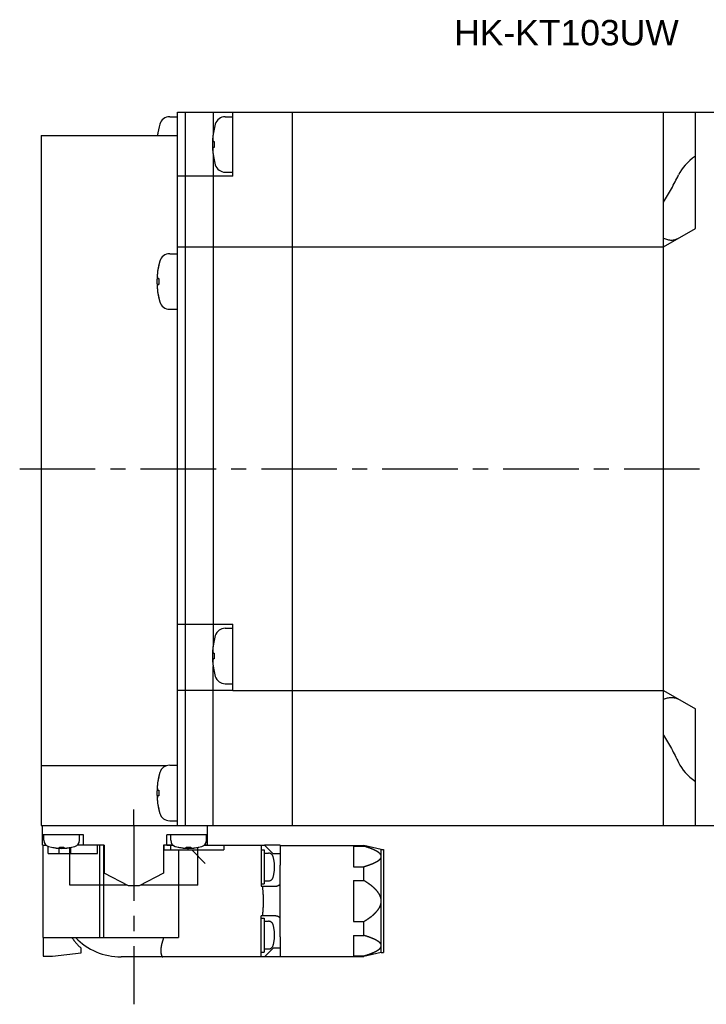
# Model space of a CAD drawing. Header units: millimetres. Extents: x 75 to 614, y 309 to 433.
# Tile 2 of 4: x 279 to 366, y 309 to 433. Entities that reach past the tile are written whole.
import ezdxf

# ---------------------------------------------------------------- set-up
doc = ezdxf.new("R2010")
doc.units = ezdxf.units.MM
doc.linetypes.add('CENTER', pattern=[50.8, 31.75, -6.35, 6.35, -6.35])
doc.linetypes.add('PHANTOM', pattern=[63.5, 31.75, -6.35, 6.35, -6.35, 6.35, -6.35])
for name, color, linetype in [('CTR', 2, 'CENTER'), ('PHANTOM', 3, 'PHANTOM'), ('TEXT', 5, 'Continuous')]:
    doc.layers.add(name, color=color, linetype=linetype)
doc.styles.get("Standard").update_dxf_attribs({"font": 'arial.ttf'})

msp = doc.modelspace()

# ---------------------------------------------------------------- linework, layer by layer
for p, q in [((297.92, 420.54), (298.9, 420.54)), ((298.9, 331.12), (298.9, 421.12)), ((298.9, 421.12), (374.2, 421.12)), ((299.9, 331.12), (299.9, 421.12)), ((303.4, 421.12), (303.4, 418.37)), ((304.92, 420.54), (305.9, 420.54)), ((305.9, 413.04), (305.9, 421.12)), ((313.4, 331.12), (313.4, 421.12)), ((360.2, 331.12), (360.2, 421.12)), ((364.2, 406.43), (364.2, 421.12)), ((296.54, 419.09), (296.54, 419.06)), ((303.54, 419.09), (303.54, 419.06)), ((281.7, 418.17), (281.7, 331.12)), ((281.7, 418.17), (298.9, 418.17)), ((303.4, 417.41), (303.54, 417.41)), ((303.54, 416.67), (303.4, 416.67)), ((303.54, 417.41), (303.54, 416.67)), ((303.4, 415.71), (303.4, 353.82)), ((303.54, 415.02), (303.54, 414.99)), ((305.9, 413.04), (298.9, 413.04)), ((304.92, 413.54), (305.9, 413.54)), ((360.2, 409.74), (360.2, 413.19)), ((360.2, 404.12), (364.2, 406.43)), ((360.2, 404.12), (360.2, 405.21)), ((298.9, 404.12), (360.2, 404.12)), ((297.92, 403.24), (298.9, 403.24)), ((296.54, 401.79), (296.54, 401.76)), ((296.4, 400.11), (296.54, 400.11)), ((296.54, 400.11), (296.54, 399.37)), ((296.54, 399.37), (296.4, 399.37)), ((296.54, 397.73), (296.54, 397.69)), ((297.92, 396.24), (298.9, 396.24)), ((298.9, 356.49), (305.9, 356.49)), ((304.92, 355.99), (305.9, 355.99)), ((305.9, 348.12), (305.9, 356.49)), ((303.54, 354.54), (303.54, 354.51)), ((303.4, 352.86), (303.54, 352.86)), ((303.54, 352.86), (303.54, 352.12)), ((303.54, 352.12), (303.4, 352.12)), ((303.4, 331.12), (303.4, 351.16)), ((303.54, 350.48), (303.54, 350.44)), ((303.4, 348.12), (298.9, 348.12)), ((305.9, 348.12), (303.4, 348.12)), ((304.92, 348.99), (305.9, 348.99)), ((305.9, 348.12), (360.2, 348.12)), ((360.2, 348.12), (364.2, 345.81)), ((360.2, 347.03), (360.2, 348.12)), ((364.2, 331.12), (364.2, 345.81)), ((360.2, 339.05), (360.2, 342.5)), ((297.48, 338.62), (281.7, 338.62)), ((297.92, 338.7), (298.9, 338.7)), ((296.54, 337.25), (296.54, 337.22)), ((296.4, 335.57), (296.54, 335.57)), ((296.54, 335.57), (296.54, 334.83)), ((296.54, 334.83), (296.4, 334.83)), ((296.54, 333.18), (296.54, 333.15)), ((281.7, 331.12), (374.2, 331.12)), ((281.9, 328.62), (281.9, 331.12)), ((297.92, 331.7), (298.9, 331.7)), ((302.7, 328.62), (302.7, 331.12)), ((287.05, 329.92), (281.9, 329.92)), ((282.05, 329.23), (282.05, 329.92)), ((286.55, 329.23), (286.55, 329.92)), ((287.05, 328.62), (287.05, 329.92)), ((297.55, 328.62), (297.55, 329.92)), ((302.7, 329.92), (297.55, 329.92)), ((298.05, 329.23), (298.05, 329.92)), ((302.55, 329.23), (302.55, 329.92)), ((281.9, 328.62), (282.33, 328.62)), ((283, 328.36), (283.03, 328.36)), ((284.02, 328.27), (284.02, 328.36)), ((284.02, 328.36), (284.58, 328.36)), ((284.58, 328.36), (284.58, 328.27)), ((285.35, 323.57), (285.35, 328.32)), ((285.57, 328.36), (285.6, 328.36)), ((289.65, 328.62), (286.27, 328.62)), ((289.65, 328.62), (289.65, 325.08)), ((297.15, 328.62), (297.15, 325.08)), ((298.33, 328.62), (297.15, 328.62)), ((299, 328.36), (299.03, 328.36)), ((300.02, 328.27), (300.02, 328.36)), ((300.02, 328.36), (300.58, 328.36)), ((300.58, 328.36), (300.58, 328.27)), ((301.45, 323.57), (301.45, 328.33)), ((301.57, 328.36), (301.6, 328.36)), ((302.7, 328.62), (302.27, 328.62)), ((292.71, 323.47), (289.65, 325.08)), ((297.15, 325.08), (294.09, 323.47)), ((292.52, 323.57), (285.35, 323.57)), ((294.09, 323.47), (292.71, 323.47)), ((301.45, 323.57), (294.28, 323.57))]:
    msp.add_line(p, q)
for centre, radius, start, end in [((297.92, 419.24), 1.3, 90, 163.3985), ((304.92, 419.24), 1.3, 90, 163.3985), ((305.3, 417.04), 9, 163.3985, 172.7819), ((305.3, 417.04), 8.99, 167.0426, 171.8394), ((312.3, 417.04), 9, 163.3985, 196.6015), ((312.3, 417.04), 8.99, 167.0426, 171.8394), ((312.3, 417.04), 8.99, 188.1606, 192.9574), ((304.92, 414.84), 1.3, 196.6015, 270), ((297.92, 401.94), 1.3, 90, 163.3985), ((305.3, 399.74), 9, 163.3985, 196.6015), ((305.3, 399.74), 8.99, 167.0426, 171.8394), ((305.3, 399.74), 8.99, 188.1606, 192.9574), ((297.92, 397.54), 1.3, 196.6015, 270), ((304.92, 354.69), 1.3, 90, 163.3985), ((312.3, 352.49), 9, 163.3985, 196.6015), ((312.3, 352.49), 8.99, 167.0426, 171.8394), ((312.3, 352.49), 8.99, 188.1606, 192.9574), ((304.92, 350.29), 1.3, 196.6015, 270), ((297.92, 337.4), 1.3, 90, 163.3985), ((305.3, 335.2), 9, 163.3985, 196.6015), ((305.3, 335.2), 8.99, 167.0426, 171.8394), ((305.3, 335.2), 8.99, 188.1606, 192.9574), ((297.92, 333), 1.3, 196.6015, 270), ((282.85, 329.23), 0.8, 180, 253.8086), ((284.3, 334.22), 6, 253.8086, 286.1914), ((284.3, 334.22), 5.99, 257.7714, 263.1989), ((284.3, 334.22), 5.99, 276.8011, 282.2286), ((285.75, 329.23), 0.8, 286.1914, 0), ((298.85, 329.23), 0.8, 180, 253.8086), ((300.3, 334.22), 6, 253.8086, 286.1914), ((300.3, 334.22), 5.99, 257.7714, 263.1989), ((300.3, 334.22), 5.99, 276.8011, 282.2286), ((301.75, 329.23), 0.8, 286.1914, 0)]:
    msp.add_arc(centre, radius, start, end)
for centre, start_param, end_param in [((372.94, 411.47), 2.459568, 2.874843), ((372.94, 340.76), -2.874843, -2.459568)]:
    msp.add_ellipse(centre, major_axis=(11.26, 0), ratio=0.57735, start_param=start_param, end_param=end_param)
for points, knots in [([(296.4, 418.32), (296.4, 418.3), (296.39, 418.29), (296.39, 418.27), (296.39, 418.25), (296.39, 418.23), (296.39, 418.22), (296.39, 418.21), (296.39, 418.21), (296.38, 418.2), (296.38, 418.19), (296.38, 418.18), (296.38, 418.17), (296.38, 418.17)], [0, 0, 0, 0, 0.25, 0.375, 0.5, 0.625, 0.6875, 0.75, 0.8125, 0.84375, 0.875, 0.9375, 1, 1, 1, 1]), ([(303.4, 418.32), (303.4, 418.31), (303.39, 418.29), (303.39, 418.27), (303.39, 418.26), (303.39, 418.25), (303.39, 418.24), (303.39, 418.24), (303.39, 418.23), (303.39, 418.23), (303.39, 418.23), (303.39, 418.22), (303.38, 418.2), (303.38, 418.18), (303.38, 418.16), (303.38, 418.15), (303.38, 418.14), (303.38, 418.13), (303.38, 418.13), (303.38, 418.12), (303.38, 418.12), (303.38, 418.11), (303.38, 418.1), (303.37, 418.09), (303.37, 418.08), (303.37, 418.07), (303.37, 418.06), (303.37, 418.05), (303.37, 418.05), (303.37, 418.05), (303.37, 418.05), (303.37, 418.04), (303.37, 418.04), (303.37, 418.03), (303.37, 418.03), (303.37, 418.02), (303.37, 418), (303.37, 417.99), (303.36, 417.97), (303.36, 417.95), (303.36, 417.95), (303.36, 417.94), (303.36, 417.94), (303.36, 417.93), (303.36, 417.93), (303.36, 417.92), (303.36, 417.91), (303.36, 417.9), (303.36, 417.88), (303.36, 417.87), (303.36, 417.87), (303.36, 417.86), (303.36, 417.86), (303.36, 417.86), (303.36, 417.85), (303.36, 417.85), (303.36, 417.84), (303.36, 417.82), (303.36, 417.81), (303.35, 417.78), (303.35, 417.76), (303.35, 417.74)], [0, 0, 0, 0, 0.0625, 0.09375, 0.125, 0.140625, 0.15625, 0.164062, 0.167969, 0.171875, 0.179688, 0.1875, 0.21875, 0.25, 0.28125, 0.3125, 0.320312, 0.328125, 0.332031, 0.335938, 0.34375, 0.359375, 0.375, 0.40625, 0.4375, 0.453125, 0.46875, 0.484375, 0.492188, 0.496094, 0.5, 0.503906, 0.507812, 0.515625, 0.53125, 0.546875, 0.5625, 0.59375, 0.625, 0.640625, 0.65625, 0.664062, 0.667969, 0.671875, 0.679688, 0.6875, 0.71875, 0.75, 0.78125, 0.796875, 0.8125, 0.820312, 0.828125, 0.832031, 0.835938, 0.84375, 0.859375, 0.875, 0.90625, 0.9375, 1, 1, 1, 1]), ([(303.35, 417.74), (303.35, 417.73), (303.35, 417.72), (303.36, 417.71), (303.36, 417.7), (303.36, 417.7), (303.36, 417.69), (303.36, 417.69), (303.36, 417.68), (303.36, 417.67), (303.36, 417.66), (303.36, 417.65), (303.36, 417.64), (303.36, 417.63), (303.36, 417.63), (303.36, 417.63), (303.36, 417.62), (303.36, 417.62), (303.36, 417.61), (303.37, 417.6), (303.37, 417.59), (303.37, 417.59), (303.37, 417.59), (303.37, 417.58), (303.37, 417.58), (303.37, 417.58), (303.37, 417.57), (303.37, 417.56), (303.37, 417.55), (303.37, 417.54), (303.38, 417.53), (303.38, 417.53), (303.38, 417.52), (303.38, 417.52), (303.38, 417.52), (303.38, 417.51), (303.38, 417.5), (303.38, 417.49), (303.38, 417.48), (303.38, 417.48), (303.38, 417.47), (303.39, 417.47), (303.39, 417.47), (303.39, 417.46), (303.39, 417.45), (303.39, 417.43), (303.4, 417.42), (303.4, 417.41)], [0, 0, 0, 0, 0.0625, 0.125, 0.140625, 0.15625, 0.164062, 0.171875, 0.1875, 0.21875, 0.25, 0.28125, 0.3125, 0.328125, 0.335938, 0.34375, 0.359375, 0.375, 0.40625, 0.4375, 0.46875, 0.484375, 0.492188, 0.5, 0.507812, 0.515625, 0.53125, 0.5625, 0.59375, 0.625, 0.640625, 0.65625, 0.664062, 0.671875, 0.6875, 0.71875, 0.75, 0.78125, 0.8125, 0.828125, 0.835938, 0.84375, 0.859375, 0.875, 0.90625, 0.9375, 1, 1, 1, 1]), ([(303.4, 416.67), (303.4, 416.66), (303.39, 416.65), (303.39, 416.64), (303.39, 416.63), (303.39, 416.63), (303.39, 416.62), (303.39, 416.62), (303.39, 416.61), (303.38, 416.6), (303.38, 416.59), (303.38, 416.58), (303.38, 416.57), (303.38, 416.56), (303.38, 416.56), (303.38, 416.56), (303.38, 416.55), (303.38, 416.55), (303.37, 416.54), (303.37, 416.53), (303.37, 416.52), (303.37, 416.52), (303.37, 416.52), (303.37, 416.51), (303.37, 416.51), (303.37, 416.51), (303.37, 416.5), (303.37, 416.49), (303.37, 416.48), (303.36, 416.47), (303.36, 416.46), (303.36, 416.46), (303.36, 416.45), (303.36, 416.45), (303.36, 416.44), (303.36, 416.44), (303.36, 416.43), (303.36, 416.42), (303.36, 416.41), (303.36, 416.41), (303.36, 416.4), (303.36, 416.4), (303.36, 416.39), (303.36, 416.39), (303.36, 416.38), (303.35, 416.36), (303.35, 416.35), (303.35, 416.34)], [0, 0, 0, 0, 0.0625, 0.125, 0.140625, 0.15625, 0.164062, 0.171875, 0.1875, 0.21875, 0.25, 0.28125, 0.3125, 0.328125, 0.335938, 0.34375, 0.359375, 0.375, 0.40625, 0.4375, 0.46875, 0.484375, 0.492188, 0.5, 0.507812, 0.515625, 0.53125, 0.5625, 0.59375, 0.625, 0.640625, 0.65625, 0.664062, 0.671875, 0.6875, 0.71875, 0.75, 0.78125, 0.8125, 0.828125, 0.835938, 0.84375, 0.859375, 0.875, 0.90625, 0.9375, 1, 1, 1, 1]), ([(303.35, 416.34), (303.35, 416.33), (303.35, 416.31), (303.36, 416.29), (303.36, 416.28), (303.36, 416.27), (303.36, 416.26), (303.36, 416.26), (303.36, 416.26), (303.36, 416.25), (303.36, 416.25), (303.36, 416.24), (303.36, 416.22), (303.36, 416.2), (303.36, 416.18), (303.36, 416.17), (303.36, 416.16), (303.36, 416.15), (303.36, 416.15), (303.36, 416.15), (303.36, 416.14), (303.36, 416.14), (303.36, 416.13), (303.36, 416.11), (303.37, 416.1), (303.37, 416.09), (303.37, 416.08), (303.37, 416.08), (303.37, 416.07), (303.37, 416.07), (303.37, 416.07), (303.37, 416.06), (303.37, 416.06), (303.37, 416.06), (303.37, 416.05), (303.37, 416.04), (303.37, 416.02), (303.37, 416.01), (303.37, 415.99), (303.38, 415.98), (303.38, 415.97), (303.38, 415.96), (303.38, 415.96), (303.38, 415.96), (303.38, 415.95), (303.38, 415.95), (303.38, 415.93), (303.38, 415.92), (303.38, 415.91), (303.38, 415.9), (303.38, 415.89), (303.38, 415.88), (303.38, 415.88), (303.38, 415.88), (303.38, 415.88), (303.39, 415.87), (303.39, 415.86), (303.39, 415.85), (303.39, 415.83), (303.39, 415.8), (303.4, 415.78), (303.4, 415.76)], [0, 0, 0, 0, 0.0625, 0.09375, 0.125, 0.140625, 0.15625, 0.164062, 0.167969, 0.171875, 0.179688, 0.1875, 0.21875, 0.25, 0.28125, 0.3125, 0.320312, 0.328125, 0.332031, 0.335938, 0.34375, 0.359375, 0.375, 0.40625, 0.4375, 0.453125, 0.46875, 0.484375, 0.492188, 0.496094, 0.5, 0.503906, 0.507812, 0.515625, 0.53125, 0.546875, 0.5625, 0.59375, 0.625, 0.640625, 0.65625, 0.664062, 0.667969, 0.671875, 0.679688, 0.6875, 0.71875, 0.75, 0.78125, 0.796875, 0.8125, 0.820312, 0.828125, 0.832031, 0.835938, 0.84375, 0.859375, 0.875, 0.90625, 0.9375, 1, 1, 1, 1]), ([(360.2, 409.74), (360.37, 410.02), (360.7, 410.58), (361.18, 411.44), (361.65, 412.31), (361.94, 412.89), (362.08, 413.19)], [0, 0, 0, 0, 0.248281, 0.499993, 0.75181, 1, 1, 1, 1]), ([(360.2, 405.21), (360.36, 405.14), (360.69, 405.02), (361.03, 404.97), (361.2, 404.97)], [0, 0, 0, 0, 0.518168, 1, 1, 1, 1]), ([(361.2, 404.97), (361.28, 404.97), (361.43, 404.98), (361.66, 405.03), (361.87, 405.1), (362.01, 405.17), (362.08, 405.2)], [0, 0, 0, 0, 0.251587, 0.500307, 0.748817, 1, 1, 1, 1]), ([(296.4, 401.02), (296.4, 401.01), (296.39, 401), (296.39, 400.98), (296.39, 400.96), (296.39, 400.95), (296.39, 400.95), (296.39, 400.94), (296.39, 400.94), (296.39, 400.94), (296.39, 400.93), (296.39, 400.92), (296.38, 400.91), (296.38, 400.89), (296.38, 400.87), (296.38, 400.85), (296.38, 400.84), (296.38, 400.84), (296.38, 400.83), (296.38, 400.83), (296.38, 400.83), (296.38, 400.82), (296.38, 400.81), (296.37, 400.8), (296.37, 400.78), (296.37, 400.77), (296.37, 400.77), (296.37, 400.76), (296.37, 400.76), (296.37, 400.75), (296.37, 400.75), (296.37, 400.75), (296.37, 400.75), (296.37, 400.74), (296.37, 400.73), (296.37, 400.72), (296.37, 400.71), (296.37, 400.69), (296.36, 400.67), (296.36, 400.66), (296.36, 400.65), (296.36, 400.65), (296.36, 400.64), (296.36, 400.64), (296.36, 400.64), (296.36, 400.63), (296.36, 400.62), (296.36, 400.6), (296.36, 400.59), (296.36, 400.58), (296.36, 400.57), (296.36, 400.57), (296.36, 400.57), (296.36, 400.56), (296.36, 400.56), (296.36, 400.55), (296.36, 400.54), (296.36, 400.53), (296.36, 400.51), (296.35, 400.48), (296.35, 400.46), (296.35, 400.45)], [0, 0, 0, 0, 0.0625, 0.09375, 0.125, 0.140625, 0.15625, 0.164062, 0.167969, 0.171875, 0.179688, 0.1875, 0.21875, 0.25, 0.28125, 0.3125, 0.320312, 0.328125, 0.332031, 0.335938, 0.34375, 0.359375, 0.375, 0.40625, 0.4375, 0.453125, 0.46875, 0.484375, 0.492188, 0.496094, 0.5, 0.503906, 0.507812, 0.515625, 0.53125, 0.546875, 0.5625, 0.59375, 0.625, 0.640625, 0.65625, 0.664062, 0.667969, 0.671875, 0.679688, 0.6875, 0.71875, 0.75, 0.78125, 0.796875, 0.8125, 0.820312, 0.828125, 0.832031, 0.835938, 0.84375, 0.859375, 0.875, 0.90625, 0.9375, 1, 1, 1, 1]), ([(296.35, 400.45), (296.35, 400.44), (296.35, 400.43), (296.36, 400.42), (296.36, 400.41), (296.36, 400.4), (296.36, 400.4), (296.36, 400.4), (296.36, 400.39), (296.36, 400.38), (296.36, 400.37), (296.36, 400.36), (296.36, 400.35), (296.36, 400.34), (296.36, 400.34), (296.36, 400.33), (296.36, 400.33), (296.36, 400.32), (296.36, 400.32), (296.37, 400.31), (296.37, 400.3), (296.37, 400.3), (296.37, 400.29), (296.37, 400.29), (296.37, 400.29), (296.37, 400.28), (296.37, 400.28), (296.37, 400.27), (296.37, 400.26), (296.37, 400.25), (296.38, 400.24), (296.38, 400.23), (296.38, 400.23), (296.38, 400.23), (296.38, 400.22), (296.38, 400.21), (296.38, 400.2), (296.38, 400.2), (296.38, 400.19), (296.38, 400.18), (296.38, 400.18), (296.39, 400.18), (296.39, 400.17), (296.39, 400.16), (296.39, 400.15), (296.39, 400.14), (296.4, 400.12), (296.4, 400.11)], [0, 0, 0, 0, 0.0625, 0.125, 0.140625, 0.15625, 0.164062, 0.171875, 0.1875, 0.21875, 0.25, 0.28125, 0.3125, 0.328125, 0.335938, 0.34375, 0.359375, 0.375, 0.40625, 0.4375, 0.46875, 0.484375, 0.492188, 0.5, 0.507812, 0.515625, 0.53125, 0.5625, 0.59375, 0.625, 0.640625, 0.65625, 0.664062, 0.671875, 0.6875, 0.71875, 0.75, 0.78125, 0.8125, 0.828125, 0.835938, 0.84375, 0.859375, 0.875, 0.90625, 0.9375, 1, 1, 1, 1]), ([(296.4, 399.37), (296.4, 399.37), (296.39, 399.36), (296.39, 399.34), (296.39, 399.34), (296.39, 399.33), (296.39, 399.33), (296.39, 399.32), (296.39, 399.32), (296.38, 399.31), (296.38, 399.3), (296.38, 399.29), (296.38, 399.28), (296.38, 399.27), (296.38, 399.26), (296.38, 399.26), (296.38, 399.26), (296.38, 399.25), (296.37, 399.25), (296.37, 399.24), (296.37, 399.23), (296.37, 399.22), (296.37, 399.22), (296.37, 399.22), (296.37, 399.22), (296.37, 399.21), (296.37, 399.21), (296.37, 399.2), (296.37, 399.18), (296.36, 399.17), (296.36, 399.17), (296.36, 399.16), (296.36, 399.16), (296.36, 399.15), (296.36, 399.15), (296.36, 399.14), (296.36, 399.13), (296.36, 399.12), (296.36, 399.12), (296.36, 399.11), (296.36, 399.11), (296.36, 399.1), (296.36, 399.1), (296.36, 399.09), (296.36, 399.08), (296.35, 399.06), (296.35, 399.05), (296.35, 399.04)], [0, 0, 0, 0, 0.0625, 0.125, 0.140625, 0.15625, 0.164062, 0.171875, 0.1875, 0.21875, 0.25, 0.28125, 0.3125, 0.328125, 0.335938, 0.34375, 0.359375, 0.375, 0.40625, 0.4375, 0.46875, 0.484375, 0.492188, 0.5, 0.507812, 0.515625, 0.53125, 0.5625, 0.59375, 0.625, 0.640625, 0.65625, 0.664062, 0.671875, 0.6875, 0.71875, 0.75, 0.78125, 0.8125, 0.828125, 0.835938, 0.84375, 0.859375, 0.875, 0.90625, 0.9375, 1, 1, 1, 1]), ([(296.35, 399.04), (296.35, 399.03), (296.35, 399.02), (296.36, 399), (296.36, 398.98), (296.36, 398.97), (296.36, 398.97), (296.36, 398.96), (296.36, 398.96), (296.36, 398.96), (296.36, 398.95), (296.36, 398.94), (296.36, 398.93), (296.36, 398.91), (296.36, 398.89), (296.36, 398.87), (296.36, 398.86), (296.36, 398.86), (296.36, 398.85), (296.36, 398.85), (296.36, 398.85), (296.36, 398.84), (296.36, 398.83), (296.36, 398.82), (296.37, 398.81), (296.37, 398.8), (296.37, 398.79), (296.37, 398.78), (296.37, 398.78), (296.37, 398.77), (296.37, 398.77), (296.37, 398.77), (296.37, 398.77), (296.37, 398.76), (296.37, 398.75), (296.37, 398.74), (296.37, 398.73), (296.37, 398.71), (296.37, 398.7), (296.38, 398.68), (296.38, 398.67), (296.38, 398.67), (296.38, 398.66), (296.38, 398.66), (296.38, 398.66), (296.38, 398.65), (296.38, 398.64), (296.38, 398.62), (296.38, 398.61), (296.38, 398.6), (296.38, 398.6), (296.38, 398.59), (296.38, 398.59), (296.38, 398.58), (296.38, 398.58), (296.39, 398.57), (296.39, 398.57), (296.39, 398.55), (296.39, 398.53), (296.39, 398.5), (296.4, 398.48), (296.4, 398.47)], [0, 0, 0, 0, 0.0625, 0.09375, 0.125, 0.140625, 0.15625, 0.164062, 0.167969, 0.171875, 0.179688, 0.1875, 0.21875, 0.25, 0.28125, 0.3125, 0.320312, 0.328125, 0.332031, 0.335938, 0.34375, 0.359375, 0.375, 0.40625, 0.4375, 0.453125, 0.46875, 0.484375, 0.492188, 0.496094, 0.5, 0.503906, 0.507812, 0.515625, 0.53125, 0.546875, 0.5625, 0.59375, 0.625, 0.640625, 0.65625, 0.664062, 0.667969, 0.671875, 0.679688, 0.6875, 0.71875, 0.75, 0.78125, 0.796875, 0.8125, 0.820312, 0.828125, 0.832031, 0.835938, 0.84375, 0.859375, 0.875, 0.90625, 0.9375, 1, 1, 1, 1]), ([(303.4, 353.77), (303.4, 353.76), (303.39, 353.75), (303.39, 353.73), (303.39, 353.71), (303.39, 353.7), (303.39, 353.7), (303.39, 353.69), (303.39, 353.69), (303.39, 353.69), (303.39, 353.68), (303.39, 353.67), (303.38, 353.66), (303.38, 353.64), (303.38, 353.62), (303.38, 353.6), (303.38, 353.59), (303.38, 353.59), (303.38, 353.58), (303.38, 353.58), (303.38, 353.58), (303.38, 353.57), (303.38, 353.56), (303.37, 353.55), (303.37, 353.53), (303.37, 353.52), (303.37, 353.52), (303.37, 353.51), (303.37, 353.51), (303.37, 353.5), (303.37, 353.5), (303.37, 353.5), (303.37, 353.5), (303.37, 353.49), (303.37, 353.48), (303.37, 353.47), (303.37, 353.46), (303.37, 353.44), (303.36, 353.42), (303.36, 353.41), (303.36, 353.4), (303.36, 353.4), (303.36, 353.39), (303.36, 353.39), (303.36, 353.39), (303.36, 353.38), (303.36, 353.37), (303.36, 353.35), (303.36, 353.34), (303.36, 353.33), (303.36, 353.32), (303.36, 353.32), (303.36, 353.32), (303.36, 353.31), (303.36, 353.31), (303.36, 353.3), (303.36, 353.29), (303.36, 353.28), (303.36, 353.26), (303.35, 353.23), (303.35, 353.21), (303.35, 353.2)], [0, 0, 0, 0, 0.0625, 0.09375, 0.125, 0.140625, 0.15625, 0.164062, 0.167969, 0.171875, 0.179688, 0.1875, 0.21875, 0.25, 0.28125, 0.3125, 0.320312, 0.328125, 0.332031, 0.335938, 0.34375, 0.359375, 0.375, 0.40625, 0.4375, 0.453125, 0.46875, 0.484375, 0.492188, 0.496094, 0.5, 0.503906, 0.507812, 0.515625, 0.53125, 0.546875, 0.5625, 0.59375, 0.625, 0.640625, 0.65625, 0.664062, 0.667969, 0.671875, 0.679688, 0.6875, 0.71875, 0.75, 0.78125, 0.796875, 0.8125, 0.820312, 0.828125, 0.832031, 0.835938, 0.84375, 0.859375, 0.875, 0.90625, 0.9375, 1, 1, 1, 1]), ([(303.35, 353.2), (303.35, 353.19), (303.35, 353.18), (303.36, 353.17), (303.36, 353.16), (303.36, 353.15), (303.36, 353.15), (303.36, 353.15), (303.36, 353.14), (303.36, 353.13), (303.36, 353.12), (303.36, 353.11), (303.36, 353.1), (303.36, 353.09), (303.36, 353.09), (303.36, 353.08), (303.36, 353.08), (303.36, 353.07), (303.36, 353.07), (303.37, 353.06), (303.37, 353.05), (303.37, 353.05), (303.37, 353.04), (303.37, 353.04), (303.37, 353.04), (303.37, 353.03), (303.37, 353.03), (303.37, 353.02), (303.37, 353.01), (303.37, 353), (303.38, 352.99), (303.38, 352.98), (303.38, 352.98), (303.38, 352.98), (303.38, 352.97), (303.38, 352.96), (303.38, 352.95), (303.38, 352.95), (303.38, 352.94), (303.38, 352.93), (303.38, 352.93), (303.39, 352.93), (303.39, 352.92), (303.39, 352.91), (303.39, 352.9), (303.39, 352.89), (303.4, 352.87), (303.4, 352.86)], [0, 0, 0, 0, 0.0625, 0.125, 0.140625, 0.15625, 0.164062, 0.171875, 0.1875, 0.21875, 0.25, 0.28125, 0.3125, 0.328125, 0.335938, 0.34375, 0.359375, 0.375, 0.40625, 0.4375, 0.46875, 0.484375, 0.492188, 0.5, 0.507812, 0.515625, 0.53125, 0.5625, 0.59375, 0.625, 0.640625, 0.65625, 0.664062, 0.671875, 0.6875, 0.71875, 0.75, 0.78125, 0.8125, 0.828125, 0.835938, 0.84375, 0.859375, 0.875, 0.90625, 0.9375, 1, 1, 1, 1]), ([(303.4, 352.12), (303.4, 352.12), (303.39, 352.11), (303.39, 352.09), (303.39, 352.09), (303.39, 352.08), (303.39, 352.08), (303.39, 352.07), (303.39, 352.07), (303.38, 352.06), (303.38, 352.05), (303.38, 352.04), (303.38, 352.03), (303.38, 352.02), (303.38, 352.01), (303.38, 352.01), (303.38, 352.01), (303.38, 352), (303.37, 352), (303.37, 351.99), (303.37, 351.98), (303.37, 351.97), (303.37, 351.97), (303.37, 351.97), (303.37, 351.97), (303.37, 351.96), (303.37, 351.96), (303.37, 351.95), (303.37, 351.93), (303.36, 351.92), (303.36, 351.92), (303.36, 351.91), (303.36, 351.91), (303.36, 351.9), (303.36, 351.9), (303.36, 351.89), (303.36, 351.88), (303.36, 351.87), (303.36, 351.87), (303.36, 351.86), (303.36, 351.86), (303.36, 351.85), (303.36, 351.85), (303.36, 351.84), (303.36, 351.83), (303.35, 351.81), (303.35, 351.8), (303.35, 351.79)], [0, 0, 0, 0, 0.0625, 0.125, 0.140625, 0.15625, 0.164062, 0.171875, 0.1875, 0.21875, 0.25, 0.28125, 0.3125, 0.328125, 0.335938, 0.34375, 0.359375, 0.375, 0.40625, 0.4375, 0.46875, 0.484375, 0.492188, 0.5, 0.507812, 0.515625, 0.53125, 0.5625, 0.59375, 0.625, 0.640625, 0.65625, 0.664062, 0.671875, 0.6875, 0.71875, 0.75, 0.78125, 0.8125, 0.828125, 0.835938, 0.84375, 0.859375, 0.875, 0.90625, 0.9375, 1, 1, 1, 1]), ([(303.35, 351.79), (303.35, 351.78), (303.35, 351.77), (303.36, 351.75), (303.36, 351.73), (303.36, 351.72), (303.36, 351.72), (303.36, 351.71), (303.36, 351.71), (303.36, 351.71), (303.36, 351.7), (303.36, 351.69), (303.36, 351.68), (303.36, 351.66), (303.36, 351.64), (303.36, 351.62), (303.36, 351.61), (303.36, 351.61), (303.36, 351.6), (303.36, 351.6), (303.36, 351.6), (303.36, 351.59), (303.36, 351.58), (303.36, 351.57), (303.37, 351.56), (303.37, 351.55), (303.37, 351.54), (303.37, 351.53), (303.37, 351.53), (303.37, 351.52), (303.37, 351.52), (303.37, 351.52), (303.37, 351.52), (303.37, 351.51), (303.37, 351.5), (303.37, 351.49), (303.37, 351.48), (303.37, 351.46), (303.37, 351.45), (303.38, 351.43), (303.38, 351.42), (303.38, 351.42), (303.38, 351.41), (303.38, 351.41), (303.38, 351.41), (303.38, 351.4), (303.38, 351.39), (303.38, 351.37), (303.38, 351.36), (303.38, 351.35), (303.38, 351.35), (303.38, 351.34), (303.38, 351.34), (303.38, 351.33), (303.38, 351.33), (303.39, 351.32), (303.39, 351.32), (303.39, 351.3), (303.39, 351.28), (303.39, 351.25), (303.4, 351.23), (303.4, 351.22)], [0, 0, 0, 0, 0.0625, 0.09375, 0.125, 0.140625, 0.15625, 0.164062, 0.167969, 0.171875, 0.179688, 0.1875, 0.21875, 0.25, 0.28125, 0.3125, 0.320312, 0.328125, 0.332031, 0.335938, 0.34375, 0.359375, 0.375, 0.40625, 0.4375, 0.453125, 0.46875, 0.484375, 0.492188, 0.496094, 0.5, 0.503906, 0.507812, 0.515625, 0.53125, 0.546875, 0.5625, 0.59375, 0.625, 0.640625, 0.65625, 0.664062, 0.667969, 0.671875, 0.679688, 0.6875, 0.71875, 0.75, 0.78125, 0.796875, 0.8125, 0.820312, 0.828125, 0.832031, 0.835938, 0.84375, 0.859375, 0.875, 0.90625, 0.9375, 1, 1, 1, 1]), ([(360.2, 347.03), (360.36, 347.1), (360.69, 347.22), (361.03, 347.26), (361.2, 347.26)], [0, 0, 0, 0, 0.518168, 1, 1, 1, 1]), ([(361.2, 347.26), (361.28, 347.26), (361.43, 347.25), (361.66, 347.21), (361.87, 347.14), (362.01, 347.07), (362.08, 347.03)], [0, 0, 0, 0, 0.251587, 0.500307, 0.748817, 1, 1, 1, 1]), ([(360.2, 342.5), (360.37, 342.22), (360.7, 341.66), (361.18, 340.8), (361.65, 339.93), (361.94, 339.34), (362.08, 339.05)], [0, 0, 0, 0, 0.248281, 0.499993, 0.75181, 1, 1, 1, 1]), ([(296.4, 336.48), (296.4, 336.47), (296.39, 336.45), (296.39, 336.43), (296.39, 336.42), (296.39, 336.41), (296.39, 336.4), (296.39, 336.4), (296.39, 336.39), (296.39, 336.39), (296.39, 336.39), (296.39, 336.38), (296.38, 336.36), (296.38, 336.34), (296.38, 336.32), (296.38, 336.31), (296.38, 336.3), (296.38, 336.29), (296.38, 336.29), (296.38, 336.29), (296.38, 336.28), (296.38, 336.27), (296.38, 336.26), (296.37, 336.25), (296.37, 336.24), (296.37, 336.23), (296.37, 336.22), (296.37, 336.22), (296.37, 336.21), (296.37, 336.21), (296.37, 336.21), (296.37, 336.2), (296.37, 336.2), (296.37, 336.19), (296.37, 336.19), (296.37, 336.18), (296.37, 336.16), (296.37, 336.15), (296.36, 336.13), (296.36, 336.12), (296.36, 336.11), (296.36, 336.1), (296.36, 336.1), (296.36, 336.1), (296.36, 336.09), (296.36, 336.08), (296.36, 336.07), (296.36, 336.06), (296.36, 336.05), (296.36, 336.04), (296.36, 336.03), (296.36, 336.02), (296.36, 336.02), (296.36, 336.02), (296.36, 336.01), (296.36, 336.01), (296.36, 336), (296.36, 335.98), (296.36, 335.97), (296.35, 335.94), (296.35, 335.92), (296.35, 335.9)], [0, 0, 0, 0, 0.0625, 0.09375, 0.125, 0.140625, 0.15625, 0.164062, 0.167969, 0.171875, 0.179688, 0.1875, 0.21875, 0.25, 0.28125, 0.3125, 0.320312, 0.328125, 0.332031, 0.335938, 0.34375, 0.359375, 0.375, 0.40625, 0.4375, 0.453125, 0.46875, 0.484375, 0.492188, 0.496094, 0.5, 0.503906, 0.507812, 0.515625, 0.53125, 0.546875, 0.5625, 0.59375, 0.625, 0.640625, 0.65625, 0.664062, 0.667969, 0.671875, 0.679688, 0.6875, 0.71875, 0.75, 0.78125, 0.796875, 0.8125, 0.820312, 0.828125, 0.832031, 0.835938, 0.84375, 0.859375, 0.875, 0.90625, 0.9375, 1, 1, 1, 1]), ([(296.35, 335.9), (296.35, 335.9), (296.35, 335.88), (296.36, 335.87), (296.36, 335.86), (296.36, 335.86), (296.36, 335.86), (296.36, 335.85), (296.36, 335.84), (296.36, 335.83), (296.36, 335.82), (296.36, 335.81), (296.36, 335.8), (296.36, 335.79), (296.36, 335.79), (296.36, 335.79), (296.36, 335.78), (296.36, 335.78), (296.36, 335.77), (296.37, 335.76), (296.37, 335.76), (296.37, 335.75), (296.37, 335.75), (296.37, 335.75), (296.37, 335.74), (296.37, 335.74), (296.37, 335.73), (296.37, 335.72), (296.37, 335.71), (296.37, 335.7), (296.38, 335.69), (296.38, 335.69), (296.38, 335.68), (296.38, 335.68), (296.38, 335.68), (296.38, 335.67), (296.38, 335.66), (296.38, 335.65), (296.38, 335.64), (296.38, 335.64), (296.38, 335.64), (296.39, 335.63), (296.39, 335.63), (296.39, 335.62), (296.39, 335.61), (296.39, 335.59), (296.4, 335.58), (296.4, 335.57)], [0, 0, 0, 0, 0.0625, 0.125, 0.140625, 0.15625, 0.164062, 0.171875, 0.1875, 0.21875, 0.25, 0.28125, 0.3125, 0.328125, 0.335938, 0.34375, 0.359375, 0.375, 0.40625, 0.4375, 0.46875, 0.484375, 0.492188, 0.5, 0.507812, 0.515625, 0.53125, 0.5625, 0.59375, 0.625, 0.640625, 0.65625, 0.664062, 0.671875, 0.6875, 0.71875, 0.75, 0.78125, 0.8125, 0.828125, 0.835938, 0.84375, 0.859375, 0.875, 0.90625, 0.9375, 1, 1, 1, 1]), ([(296.4, 334.83), (296.4, 334.82), (296.39, 334.81), (296.39, 334.8), (296.39, 334.79), (296.39, 334.79), (296.39, 334.78), (296.39, 334.78), (296.39, 334.77), (296.38, 334.76), (296.38, 334.75), (296.38, 334.74), (296.38, 334.73), (296.38, 334.72), (296.38, 334.72), (296.38, 334.72), (296.38, 334.71), (296.38, 334.71), (296.37, 334.7), (296.37, 334.69), (296.37, 334.68), (296.37, 334.68), (296.37, 334.68), (296.37, 334.67), (296.37, 334.67), (296.37, 334.67), (296.37, 334.66), (296.37, 334.65), (296.37, 334.64), (296.36, 334.63), (296.36, 334.62), (296.36, 334.62), (296.36, 334.61), (296.36, 334.61), (296.36, 334.6), (296.36, 334.6), (296.36, 334.59), (296.36, 334.58), (296.36, 334.57), (296.36, 334.57), (296.36, 334.56), (296.36, 334.56), (296.36, 334.55), (296.36, 334.55), (296.36, 334.54), (296.35, 334.52), (296.35, 334.51), (296.35, 334.5)], [0, 0, 0, 0, 0.0625, 0.125, 0.140625, 0.15625, 0.164062, 0.171875, 0.1875, 0.21875, 0.25, 0.28125, 0.3125, 0.328125, 0.335938, 0.34375, 0.359375, 0.375, 0.40625, 0.4375, 0.46875, 0.484375, 0.492188, 0.5, 0.507812, 0.515625, 0.53125, 0.5625, 0.59375, 0.625, 0.640625, 0.65625, 0.664062, 0.671875, 0.6875, 0.71875, 0.75, 0.78125, 0.8125, 0.828125, 0.835938, 0.84375, 0.859375, 0.875, 0.90625, 0.9375, 1, 1, 1, 1]), ([(296.35, 334.5), (296.35, 334.49), (296.35, 334.47), (296.36, 334.45), (296.36, 334.44), (296.36, 334.43), (296.36, 334.42), (296.36, 334.42), (296.36, 334.42), (296.36, 334.41), (296.36, 334.41), (296.36, 334.4), (296.36, 334.38), (296.36, 334.36), (296.36, 334.34), (296.36, 334.33), (296.36, 334.32), (296.36, 334.31), (296.36, 334.31), (296.36, 334.31), (296.36, 334.3), (296.36, 334.3), (296.36, 334.29), (296.36, 334.27), (296.37, 334.26), (296.37, 334.25), (296.37, 334.24), (296.37, 334.24), (296.37, 334.23), (296.37, 334.23), (296.37, 334.23), (296.37, 334.23), (296.37, 334.22), (296.37, 334.22), (296.37, 334.21), (296.37, 334.2), (296.37, 334.18), (296.37, 334.17), (296.37, 334.15), (296.38, 334.14), (296.38, 334.13), (296.38, 334.12), (296.38, 334.12), (296.38, 334.12), (296.38, 334.11), (296.38, 334.11), (296.38, 334.09), (296.38, 334.08), (296.38, 334.07), (296.38, 334.06), (296.38, 334.05), (296.38, 334.05), (296.38, 334.04), (296.38, 334.04), (296.38, 334.04), (296.39, 334.03), (296.39, 334.02), (296.39, 334.01), (296.39, 333.99), (296.39, 333.96), (296.4, 333.94), (296.4, 333.92)], [0, 0, 0, 0, 0.0625, 0.09375, 0.125, 0.140625, 0.15625, 0.164062, 0.167969, 0.171875, 0.179688, 0.1875, 0.21875, 0.25, 0.28125, 0.3125, 0.320312, 0.328125, 0.332031, 0.335938, 0.34375, 0.359375, 0.375, 0.40625, 0.4375, 0.453125, 0.46875, 0.484375, 0.492188, 0.496094, 0.5, 0.503906, 0.507812, 0.515625, 0.53125, 0.546875, 0.5625, 0.59375, 0.625, 0.640625, 0.65625, 0.664062, 0.667969, 0.671875, 0.679688, 0.6875, 0.71875, 0.75, 0.78125, 0.796875, 0.8125, 0.820312, 0.828125, 0.832031, 0.835938, 0.84375, 0.859375, 0.875, 0.90625, 0.9375, 1, 1, 1, 1]), ([(283.59, 328.27), (283.59, 328.27), (283.6, 328.27), (283.61, 328.27), (283.61, 328.27), (283.62, 328.27), (283.62, 328.27), (283.62, 328.26), (283.63, 328.26), (283.63, 328.26), (283.64, 328.26), (283.65, 328.26), (283.66, 328.26), (283.67, 328.26), (283.68, 328.26), (283.68, 328.26), (283.68, 328.26), (283.68, 328.26), (283.69, 328.26), (283.69, 328.26), (283.7, 328.26), (283.71, 328.26), (283.71, 328.26), (283.71, 328.26), (283.71, 328.26), (283.72, 328.26), (283.72, 328.26), (283.73, 328.26), (283.74, 328.26), (283.75, 328.26), (283.75, 328.26), (283.76, 328.26), (283.76, 328.26), (283.77, 328.26), (283.77, 328.25), (283.77, 328.25), (283.78, 328.25), (283.79, 328.25), (283.79, 328.25), (283.8, 328.25), (283.8, 328.25), (283.81, 328.25), (283.81, 328.25), (283.81, 328.25), (283.82, 328.25), (283.83, 328.25), (283.84, 328.25), (283.85, 328.25), (283.86, 328.25)], [0, 0, 0, 0, 0.0625, 0.09375, 0.125, 0.140625, 0.15625, 0.164062, 0.171875, 0.1875, 0.21875, 0.25, 0.28125, 0.3125, 0.328125, 0.335938, 0.34375, 0.359375, 0.375, 0.40625, 0.4375, 0.46875, 0.484375, 0.492188, 0.5, 0.507812, 0.515625, 0.53125, 0.5625, 0.59375, 0.625, 0.640625, 0.65625, 0.664062, 0.671875, 0.6875, 0.71875, 0.75, 0.78125, 0.8125, 0.828125, 0.835938, 0.84375, 0.859375, 0.875, 0.90625, 0.9375, 1, 1, 1, 1]), ([(283.86, 328.25), (283.86, 328.25), (283.87, 328.25), (283.88, 328.25), (283.88, 328.25), (283.88, 328.25), (283.89, 328.25), (283.89, 328.25), (283.9, 328.25), (283.9, 328.25), (283.91, 328.25), (283.91, 328.25), (283.92, 328.26), (283.92, 328.26), (283.92, 328.26), (283.93, 328.26), (283.93, 328.26), (283.93, 328.26), (283.93, 328.26), (283.94, 328.26), (283.94, 328.26), (283.95, 328.26), (283.95, 328.26), (283.96, 328.26), (283.96, 328.26), (283.97, 328.26), (283.97, 328.26), (283.97, 328.26), (283.98, 328.26), (283.98, 328.26), (283.98, 328.26), (283.99, 328.26), (283.99, 328.26), (283.99, 328.26), (284, 328.26), (284.01, 328.27), (284.01, 328.27), (284.02, 328.27)], [0, 0, 0, 0, 0.0625, 0.125, 0.15625, 0.171875, 0.1875, 0.21875, 0.25, 0.28125, 0.3125, 0.328125, 0.34375, 0.375, 0.40625, 0.4375, 0.46875, 0.484375, 0.5, 0.515625, 0.53125, 0.5625, 0.59375, 0.625, 0.65625, 0.671875, 0.6875, 0.71875, 0.75, 0.78125, 0.8125, 0.828125, 0.84375, 0.859375, 0.875, 0.9375, 1, 1, 1, 1]), ([(284.58, 328.27), (284.58, 328.27), (284.59, 328.27), (284.59, 328.27), (284.6, 328.27), (284.6, 328.26), (284.6, 328.26), (284.61, 328.26), (284.61, 328.26), (284.62, 328.26), (284.63, 328.26), (284.63, 328.26), (284.63, 328.26), (284.64, 328.26), (284.64, 328.26), (284.64, 328.26), (284.65, 328.26), (284.65, 328.26), (284.65, 328.26), (284.65, 328.26), (284.66, 328.26), (284.66, 328.26), (284.67, 328.26), (284.67, 328.26), (284.68, 328.26), (284.68, 328.25), (284.69, 328.25), (284.69, 328.25), (284.69, 328.25), (284.7, 328.25), (284.7, 328.25), (284.7, 328.25), (284.71, 328.25), (284.71, 328.25), (284.71, 328.25), (284.72, 328.25), (284.73, 328.25), (284.74, 328.25)], [0, 0, 0, 0, 0.0625, 0.125, 0.15625, 0.171875, 0.1875, 0.21875, 0.25, 0.28125, 0.3125, 0.328125, 0.34375, 0.375, 0.40625, 0.4375, 0.46875, 0.484375, 0.5, 0.515625, 0.53125, 0.5625, 0.59375, 0.625, 0.65625, 0.671875, 0.6875, 0.71875, 0.75, 0.78125, 0.8125, 0.828125, 0.84375, 0.859375, 0.875, 0.9375, 1, 1, 1, 1]), ([(284.74, 328.25), (284.74, 328.25), (284.75, 328.25), (284.76, 328.25), (284.76, 328.25), (284.77, 328.25), (284.77, 328.25), (284.77, 328.25), (284.77, 328.25), (284.78, 328.25), (284.79, 328.25), (284.8, 328.25), (284.81, 328.25), (284.82, 328.25), (284.82, 328.25), (284.83, 328.25), (284.83, 328.26), (284.83, 328.26), (284.84, 328.26), (284.84, 328.26), (284.85, 328.26), (284.85, 328.26), (284.86, 328.26), (284.86, 328.26), (284.86, 328.26), (284.86, 328.26), (284.87, 328.26), (284.87, 328.26), (284.88, 328.26), (284.89, 328.26), (284.9, 328.26), (284.91, 328.26), (284.91, 328.26), (284.92, 328.26), (284.92, 328.26), (284.92, 328.26), (284.93, 328.26), (284.93, 328.26), (284.94, 328.26), (284.95, 328.26), (284.95, 328.26), (284.95, 328.26), (284.96, 328.26), (284.96, 328.26), (284.97, 328.26), (284.98, 328.27), (284.99, 328.27), (285, 328.27), (285.01, 328.27)], [0, 0, 0, 0, 0.0625, 0.09375, 0.125, 0.140625, 0.15625, 0.164062, 0.171875, 0.1875, 0.21875, 0.25, 0.28125, 0.3125, 0.328125, 0.335938, 0.34375, 0.359375, 0.375, 0.40625, 0.4375, 0.46875, 0.484375, 0.492188, 0.5, 0.507812, 0.515625, 0.53125, 0.5625, 0.59375, 0.625, 0.640625, 0.65625, 0.664062, 0.671875, 0.6875, 0.71875, 0.75, 0.78125, 0.8125, 0.828125, 0.835938, 0.84375, 0.859375, 0.875, 0.90625, 0.9375, 1, 1, 1, 1]), ([(299.59, 328.27), (299.59, 328.27), (299.6, 328.27), (299.61, 328.27), (299.61, 328.27), (299.62, 328.27), (299.62, 328.27), (299.62, 328.26), (299.63, 328.26), (299.63, 328.26), (299.64, 328.26), (299.65, 328.26), (299.66, 328.26), (299.67, 328.26), (299.68, 328.26), (299.68, 328.26), (299.68, 328.26), (299.68, 328.26), (299.69, 328.26), (299.69, 328.26), (299.7, 328.26), (299.71, 328.26), (299.71, 328.26), (299.71, 328.26), (299.71, 328.26), (299.72, 328.26), (299.72, 328.26), (299.73, 328.26), (299.74, 328.26), (299.75, 328.26), (299.75, 328.26), (299.76, 328.26), (299.76, 328.26), (299.77, 328.26), (299.77, 328.25), (299.77, 328.25), (299.78, 328.25), (299.79, 328.25), (299.79, 328.25), (299.8, 328.25), (299.8, 328.25), (299.81, 328.25), (299.81, 328.25), (299.81, 328.25), (299.82, 328.25), (299.83, 328.25), (299.84, 328.25), (299.85, 328.25), (299.86, 328.25)], [0, 0, 0, 0, 0.0625, 0.09375, 0.125, 0.140625, 0.15625, 0.164062, 0.171875, 0.1875, 0.21875, 0.25, 0.28125, 0.3125, 0.328125, 0.335938, 0.34375, 0.359375, 0.375, 0.40625, 0.4375, 0.46875, 0.484375, 0.492188, 0.5, 0.507812, 0.515625, 0.53125, 0.5625, 0.59375, 0.625, 0.640625, 0.65625, 0.664062, 0.671875, 0.6875, 0.71875, 0.75, 0.78125, 0.8125, 0.828125, 0.835938, 0.84375, 0.859375, 0.875, 0.90625, 0.9375, 1, 1, 1, 1]), ([(299.86, 328.25), (299.86, 328.25), (299.87, 328.25), (299.88, 328.25), (299.88, 328.25), (299.88, 328.25), (299.89, 328.25), (299.89, 328.25), (299.9, 328.25), (299.9, 328.25), (299.91, 328.25), (299.91, 328.25), (299.92, 328.26), (299.92, 328.26), (299.92, 328.26), (299.93, 328.26), (299.93, 328.26), (299.93, 328.26), (299.93, 328.26), (299.94, 328.26), (299.94, 328.26), (299.95, 328.26), (299.95, 328.26), (299.96, 328.26), (299.96, 328.26), (299.97, 328.26), (299.97, 328.26), (299.97, 328.26), (299.98, 328.26), (299.98, 328.26), (299.98, 328.26), (299.99, 328.26), (299.99, 328.26), (299.99, 328.26), (300, 328.26), (300.01, 328.27), (300.01, 328.27), (300.02, 328.27)], [0, 0, 0, 0, 0.0625, 0.125, 0.15625, 0.171875, 0.1875, 0.21875, 0.25, 0.28125, 0.3125, 0.328125, 0.34375, 0.375, 0.40625, 0.4375, 0.46875, 0.484375, 0.5, 0.515625, 0.53125, 0.5625, 0.59375, 0.625, 0.65625, 0.671875, 0.6875, 0.71875, 0.75, 0.78125, 0.8125, 0.828125, 0.84375, 0.859375, 0.875, 0.9375, 1, 1, 1, 1]), ([(300.58, 328.27), (300.58, 328.27), (300.59, 328.27), (300.59, 328.27), (300.6, 328.27), (300.6, 328.26), (300.6, 328.26), (300.61, 328.26), (300.61, 328.26), (300.62, 328.26), (300.63, 328.26), (300.63, 328.26), (300.63, 328.26), (300.64, 328.26), (300.64, 328.26), (300.64, 328.26), (300.65, 328.26), (300.65, 328.26), (300.65, 328.26), (300.65, 328.26), (300.66, 328.26), (300.66, 328.26), (300.67, 328.26), (300.67, 328.26), (300.68, 328.26), (300.68, 328.25), (300.69, 328.25), (300.69, 328.25), (300.69, 328.25), (300.7, 328.25), (300.7, 328.25), (300.7, 328.25), (300.71, 328.25), (300.71, 328.25), (300.71, 328.25), (300.72, 328.25), (300.73, 328.25), (300.74, 328.25)], [0, 0, 0, 0, 0.0625, 0.125, 0.15625, 0.171875, 0.1875, 0.21875, 0.25, 0.28125, 0.3125, 0.328125, 0.34375, 0.375, 0.40625, 0.4375, 0.46875, 0.484375, 0.5, 0.515625, 0.53125, 0.5625, 0.59375, 0.625, 0.65625, 0.671875, 0.6875, 0.71875, 0.75, 0.78125, 0.8125, 0.828125, 0.84375, 0.859375, 0.875, 0.9375, 1, 1, 1, 1]), ([(300.74, 328.25), (300.74, 328.25), (300.75, 328.25), (300.76, 328.25), (300.76, 328.25), (300.77, 328.25), (300.77, 328.25), (300.77, 328.25), (300.77, 328.25), (300.78, 328.25), (300.79, 328.25), (300.8, 328.25), (300.81, 328.25), (300.82, 328.25), (300.82, 328.25), (300.83, 328.25), (300.83, 328.26), (300.83, 328.26), (300.84, 328.26), (300.84, 328.26), (300.85, 328.26), (300.85, 328.26), (300.86, 328.26), (300.86, 328.26), (300.86, 328.26), (300.86, 328.26), (300.87, 328.26), (300.87, 328.26), (300.88, 328.26), (300.89, 328.26), (300.9, 328.26), (300.91, 328.26), (300.91, 328.26), (300.92, 328.26), (300.92, 328.26), (300.92, 328.26), (300.93, 328.26), (300.93, 328.26), (300.94, 328.26), (300.95, 328.26), (300.95, 328.26), (300.95, 328.26), (300.96, 328.26), (300.96, 328.26), (300.97, 328.26), (300.98, 328.27), (300.99, 328.27), (301, 328.27), (301.01, 328.27)], [0, 0, 0, 0, 0.0625, 0.09375, 0.125, 0.140625, 0.15625, 0.164062, 0.171875, 0.1875, 0.21875, 0.25, 0.28125, 0.3125, 0.328125, 0.335938, 0.34375, 0.359375, 0.375, 0.40625, 0.4375, 0.46875, 0.484375, 0.492188, 0.5, 0.507812, 0.515625, 0.53125, 0.5625, 0.59375, 0.625, 0.640625, 0.65625, 0.664062, 0.671875, 0.6875, 0.71875, 0.75, 0.78125, 0.8125, 0.828125, 0.835938, 0.84375, 0.859375, 0.875, 0.90625, 0.9375, 1, 1, 1, 1])]:
    msp.add_open_spline(points, degree=3, knots=knots)
at = {"layer": 'CTR', "ltscale": 0.3}
for p, q in [((279.01, 376.12), (416.89, 376.12)), ((293.4, 331.12), (293.4, 333.12)), ((293.4, 331.12), (293.4, 308.54))]:
    msp.add_line(p, q, dxfattribs=at)
at = {"layer": 'PHANTOM'}
for p, q in [((281.95, 316.97), (281.95, 328.62)), ((282.58, 327.57), (282.58, 328.47)), ((283.99, 327.57), (283.99, 328.23)), ((285.44, 327.57), (285.44, 328.33)), ((288.8, 327.57), (288.8, 328.62)), ((289.07, 328.62), (289.07, 316.97)), ((289.6, 316.97), (289.6, 328.62)), ((297.2, 328.62), (297.2, 328.02)), ((297.2, 328.02), (304.75, 328.02)), ((297.55, 328.62), (298.33, 328.62)), ((298.01, 328.62), (298.01, 328.02)), ((299.02, 328.02), (299.02, 316.97)), ((300.23, 328.22), (300.23, 328.02)), ((302.4, 326.32), (300.7, 328.02)), ((302.27, 328.62), (309.87, 328.62)), ((304.75, 328.62), (304.75, 328.02)), ((309.45, 328.62), (309.45, 323.44)), ((309.45, 328.02), (309.85, 328.02)), ((309.85, 328.02), (309.85, 323.72)), ((309.87, 328.62), (310.98, 327.52)), ((311.85, 328.62), (309.87, 328.62)), ((311.85, 328.62), (311.85, 326.08)), ((311.85, 328.57), (322.38, 328.57)), ((321.1, 328.5), (322.38, 328.5)), ((321.1, 328.5), (321.1, 325.9)), ((324.6, 328.07), (322.38, 328.57)), ((322.38, 328.5), (322.38, 328.57)), ((324.6, 328.07), (324.9, 328.07)), ((324.6, 315.07), (324.6, 328.07)), ((324.9, 328.07), (324.9, 315.07)), ((282.58, 327.57), (288.8, 327.57)), ((309.85, 327.62), (310.38, 327.62)), ((311.85, 327.52), (310.98, 327.52)), ((311.15, 325.87), (311.15, 325.87)), ((311.85, 317.06), (311.85, 326.08)), ((321.1, 325.9), (322.38, 325.9)), ((322.38, 324.17), (322.38, 325.9)), ((309.45, 323.72), (309.85, 323.72)), ((309.45, 323.44), (311.2, 323.44)), ((309.85, 324.12), (310.38, 324.12)), ((321.1, 324.17), (322.38, 324.17)), ((321.1, 324.17), (321.1, 318.97)), ((311.2, 319.69), (309.45, 319.69)), ((309.45, 314.52), (309.45, 319.69)), ((309.45, 319.42), (309.85, 319.42)), ((309.85, 319.42), (309.85, 315.12)), ((309.85, 319.02), (310.38, 319.02)), ((321.1, 318.97), (322.38, 318.97)), ((322.38, 317.24), (322.38, 318.97)), ((281.95, 316.97), (281.95, 314.62)), ((281.95, 316.97), (299.02, 316.97)), ((311.15, 317.27), (311.15, 317.27)), ((311.85, 317.06), (311.85, 314.52)), ((321.1, 317.24), (322.38, 317.24)), ((321.1, 317.24), (321.1, 314.64)), ((286.75, 315.02), (286.75, 315.62)), ((309.87, 314.52), (310.98, 315.62)), ((311.85, 315.62), (310.98, 315.62)), ((281.95, 314.62), (283.15, 314.62)), ((283.15, 314.62), (286.75, 315.02)), ((302.4, 314.52), (291.8, 314.52)), ((309.87, 314.52), (302.4, 314.52)), ((309.45, 315.12), (309.85, 315.12)), ((309.85, 315.52), (310.38, 315.52)), ((311.85, 314.52), (309.87, 314.52)), ((311.85, 314.57), (322.38, 314.57)), ((321.1, 314.64), (322.38, 314.64)), ((324.6, 315.07), (322.38, 314.57)), ((322.38, 314.57), (322.38, 314.64)), ((324.6, 315.07), (324.9, 315.07))]:
    msp.add_line(p, q, dxfattribs=at)
for centre, radius, start, end in [((310.38, 327.02), 0.6, 17.1419, 90), ((306.65, 325.87), 4.5, 359.9934, 17.1419), ((306.65, 325.87), 4.5, 342.8581, 0.0066), ((310.38, 324.72), 0.6, 270, 342.8581), ((310.38, 318.42), 0.6, 17.1419, 90), ((306.65, 317.27), 4.5, 359.9934, 17.1419), ((293.8, 322.92), 10.15, 215.9157, 226.0119), ((291.8, 322.52), 8, 223.9542, 270), ((306.65, 317.27), 4.5, 342.8581, 0.0066), ((310.38, 316.12), 0.6, 270, 342.8581)]:
    msp.add_arc(centre, radius, start, end, dxfattribs=at)
msp.add_ellipse((294.2, 319.07), major_axis=(0, 4.55), ratio=0.740808, start_param=-2.088062, end_param=-2.050931, dxfattribs=at)
for points, knots in [([(324.6, 327.2), (324.6, 327.24), (324.59, 327.31), (324.54, 327.42), (324.46, 327.53), (324.36, 327.63), (324.24, 327.72), (324.1, 327.81), (323.96, 327.89), (323.75, 328), (323.47, 328.12), (323.12, 328.26), (322.76, 328.38), (322.51, 328.46), (322.38, 328.5)], [0, 0, 0, 0, 0.041889, 0.086314, 0.134727, 0.187427, 0.244065, 0.304069, 0.366864, 0.43195, 0.567437, 0.70819, 0.852704, 1, 1, 1, 1]), ([(322.38, 325.9), (322.51, 325.94), (322.76, 326.02), (323.12, 326.14), (323.47, 326.28), (323.75, 326.4), (323.96, 326.51), (324.1, 326.59), (324.24, 326.68), (324.36, 326.77), (324.46, 326.87), (324.54, 326.97), (324.59, 327.08), (324.6, 327.16), (324.6, 327.2)], [0, 0, 0, 0, 0.147296, 0.29181, 0.432562, 0.56805, 0.633136, 0.695931, 0.755935, 0.812573, 0.865273, 0.913686, 0.958111, 1, 1, 1, 1]), ([(309.63, 319.69), (309.67, 320.01), (309.73, 320.63), (309.76, 321.57), (309.73, 322.51), (309.67, 323.13), (309.63, 323.44)], [0, 0, 0, 0, 0.250001, 0.5, 0.749999, 1, 1, 1, 1]), ([(311.2, 323.44), (311.26, 323.44), (311.37, 323.45), (311.55, 323.5), (311.71, 323.58), (311.8, 323.66), (311.85, 323.7)], [0, 0, 0, 0, 0.244828, 0.489451, 0.739242, 1, 1, 1, 1]), ([(324.6, 321.57), (324.6, 321.64), (324.59, 321.79), (324.52, 322.08), (324.37, 322.42), (324.11, 322.79), (323.81, 323.11), (323.48, 323.41), (323.13, 323.68), (322.76, 323.93), (322.51, 324.09), (322.38, 324.17)], [0, 0, 0, 0, 0.062497, 0.124998, 0.249825, 0.37478, 0.499795, 0.624837, 0.749887, 0.874943, 1, 1, 1, 1]), ([(322.38, 318.97), (322.51, 319.05), (322.76, 319.21), (323.13, 319.46), (323.48, 319.73), (323.81, 320.03), (324.11, 320.35), (324.37, 320.72), (324.52, 321.06), (324.59, 321.35), (324.6, 321.5), (324.6, 321.57)], [0, 0, 0, 0, 0.125057, 0.250112, 0.375163, 0.500205, 0.62522, 0.750175, 0.875002, 0.937503, 1, 1, 1, 1]), ([(311.85, 319.44), (311.8, 319.48), (311.71, 319.55), (311.55, 319.64), (311.37, 319.68), (311.26, 319.69), (311.2, 319.69)], [0, 0, 0, 0, 0.260758, 0.510549, 0.755171, 1, 1, 1, 1]), ([(297.13, 316.82), (297.06, 316.66), (296.96, 316.35), (296.85, 315.9), (296.8, 315.5), (296.8, 315.21), (296.82, 315), (296.84, 314.88), (296.87, 314.77), (296.9, 314.68), (296.93, 314.61), (296.97, 314.56), (297.02, 314.53), (297.05, 314.52), (297.06, 314.52)], [0, 0, 0, 0, 0.2112, 0.401585, 0.567629, 0.707041, 0.766396, 0.818755, 0.864155, 0.90273, 0.934761, 0.960794, 0.981885, 1, 1, 1, 1]), ([(324.6, 315.94), (324.6, 315.98), (324.59, 316.05), (324.54, 316.16), (324.46, 316.27), (324.36, 316.37), (324.24, 316.46), (324.1, 316.55), (323.96, 316.63), (323.75, 316.74), (323.47, 316.86), (323.12, 317), (322.76, 317.12), (322.51, 317.2), (322.38, 317.24)], [0, 0, 0, 0, 0.041889, 0.086314, 0.134727, 0.187427, 0.244065, 0.304069, 0.366863, 0.431949, 0.567437, 0.70819, 0.852704, 1, 1, 1, 1]), ([(322.38, 314.64), (322.51, 314.68), (322.76, 314.76), (323.12, 314.88), (323.47, 315.02), (323.75, 315.14), (323.96, 315.25), (324.1, 315.33), (324.24, 315.42), (324.36, 315.51), (324.46, 315.61), (324.54, 315.72), (324.59, 315.83), (324.6, 315.9), (324.6, 315.94)], [0, 0, 0, 0, 0.147296, 0.29181, 0.432562, 0.56805, 0.633136, 0.695931, 0.755935, 0.812573, 0.865273, 0.913686, 0.958111, 1, 1, 1, 1])]:
    msp.add_open_spline(points, degree=3, knots=knots, dxfattribs=at)

# ---------------------------------------------------------------- texts
at = {"layer": 'TEXT', "insert": (347.95, 431.12), "char_height": 3.2, "attachment_point": 5}
msp.add_mtext_dynamic_manual_height_columns('\\A1;HK-KT103UW', width=39.75, gutter_width=12.5, heights=[0], dxfattribs=at)

doc.saveas('drawing.dxf')
